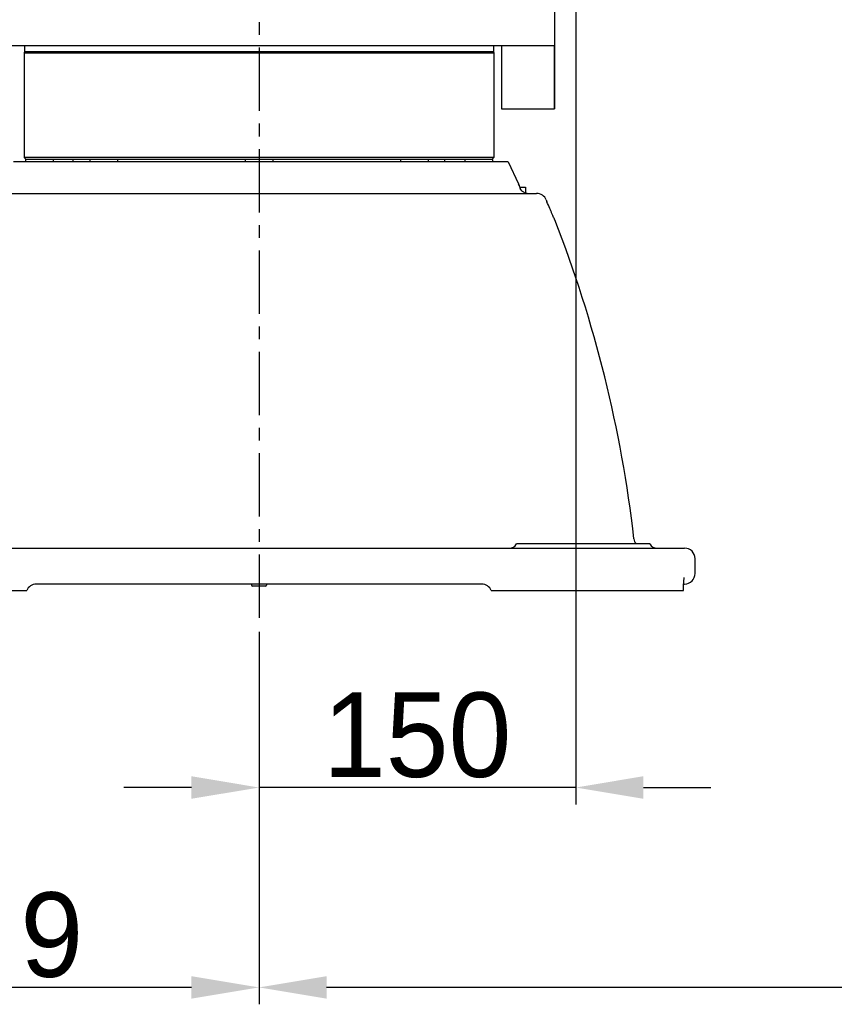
# Model space of a CAD drawing. Header units: millimetres. Extents: x 4086 to 10416, y 123 to 1549.
# Tile 29 of 99: x 6982 to 7078, y 583 to 700. Entities that reach past the tile are written whole.
import ezdxf

# ---------------------------------------------------------------- set-up
doc = ezdxf.new("R2010")
doc.units = ezdxf.units.MM
doc.linetypes.add('CENTER', pattern=[0.6, 0.375, -0.075, 0.075, -0.075])
for name, color, linetype in [('中心线', 7, 'Continuous'), ('外形图', 7, 'Continuous'), ('尺寸标注', 7, 'Continuous')]:
    doc.layers.add(name, color=color, linetype=linetype)
doc.styles.add('思源黑', font='SourceHanSansCN-Normal.ttf')
doc.dimstyles.new('尺寸标注_1_4比例中六', dxfattribs={"dimtxt": 10, "dimasz": 8, "dimexe": 2, "dimexo": 1.5, "dimgap": 1, "dimtad": 1, "dimdec": 1, "dimlfac": 4, "dimdsep": 46, "dimtxsty": '思源黑', "dimcen": 0.09, "dimadec": 0, "dimazin": 0, "dimtp": 0.01, "dimtm": 0.01, "dimtfac": 1, "dimtdec": 1, "dimtofl": 0, "dimtmove": 0, "dimatfit": 3, "dimfxl": 1, "dimtolj": 1, "dimarcsym": 0})

# ---------------------------------------------------------------- blocks, each defined once
blk = doc.blocks.new('*D782')
at = {"layer": 'Defpoints', "color": 0}
for p in [(7027.22, 744.58), (6883.24, 632.08), (6959.54, 632.08)]:
    blk.add_point(p, dxfattribs=at)
at = {"layer": '尺寸标注', "color": 0, "lineweight": -2}
for p, q in [((7025.72, 744.58), (6881.24, 744.58)), ((6883.24, 736.58), (6883.24, 640.08)), ((6958.04, 632.08), (6881.24, 632.08))]:
    blk.add_line(p, q, dxfattribs=at)
at = {"layer": '尺寸标注', "color": 0}
for points in [[(6884.57, 736.58), (6881.9, 736.58), (6883.24, 744.58)], [(6881.9, 640.08), (6884.57, 640.08), (6883.24, 632.08)]]:
    blk.add_solid(points, dxfattribs=at)
at = {"layer": '尺寸标注', "color": 0, "insert": (6877.06, 688.06), "char_height": 10, "attachment_point": 5, "rotation": 90, "style": '思源黑'}
blk.add_mtext('\\A1;450', dxfattribs=at)
blk = doc.blocks.new('*D785')
at = {"layer": 'Defpoints', "color": 0}
for p in [(7064.45, 945.7), (6856.6, 632.08), (6970.34, 632.08)]:
    blk.add_point(p, dxfattribs=at)
at = {"layer": '尺寸标注', "color": 0, "lineweight": -2}
for p, q in [((7062.95, 945.7), (6854.6, 945.7)), ((6856.6, 937.7), (6856.6, 640.08)), ((6968.84, 632.08), (6854.6, 632.08))]:
    blk.add_line(p, q, dxfattribs=at)
at = {"layer": '尺寸标注', "color": 0}
for points in [[(6857.93, 937.7), (6855.27, 937.7), (6856.6, 945.7)], [(6855.27, 640.08), (6857.93, 640.08), (6856.6, 632.08)]]:
    blk.add_solid(points, dxfattribs=at)
at = {"layer": '尺寸标注', "color": 0, "insert": (6850.42, 789.19), "char_height": 10, "attachment_point": 5, "rotation": 90, "style": '思源黑'}
blk.add_mtext('\\A1;1256.5', dxfattribs=at)
blk = doc.blocks.new('*D786')
at = {"layer": 'Defpoints', "color": 0}
for p in [(6935.22, 647.74), (7010.2, 627.19), (6935.22, 585.08)]:
    blk.add_point(p, dxfattribs=at)
at = {"layer": '尺寸标注', "color": 0, "lineweight": -2}
for p, q in [((6935.22, 646.24), (6935.22, 583.08)), ((7010.2, 625.69), (7010.2, 583.08)), ((7002.2, 585.08), (6943.22, 585.08))]:
    blk.add_line(p, q, dxfattribs=at)
at = {"layer": '尺寸标注', "color": 0}
for points in [[(6943.22, 586.41), (6943.22, 583.75), (6935.22, 585.08)], [(7002.2, 583.75), (7002.2, 586.41), (7010.2, 585.08)]]:
    blk.add_solid(points, dxfattribs=at)
at = {"layer": '尺寸标注', "color": 0, "insert": (6972.66, 591.26), "char_height": 10, "attachment_point": 5, "style": '思源黑'}
blk.add_mtext('\\A1;299.9', dxfattribs=at)
blk = doc.blocks.new('*D787')
at = {"layer": 'Defpoints', "color": 0}
for p in [(7047.7, 723.42), (7010.2, 628.69), (7010.2, 608.74)]:
    blk.add_point(p, dxfattribs=at)
at = {"layer": '尺寸标注', "color": 0, "lineweight": -2}
for p, q in [((7047.7, 721.92), (7047.7, 606.74)), ((7010.2, 627.19), (7010.2, 606.74)), ((7002.2, 608.74), (6994.2, 608.74)), ((7047.7, 608.74), (7010.2, 608.74)), ((7055.7, 608.74), (7063.7, 608.74))]:
    blk.add_line(p, q, dxfattribs=at)
at = {"layer": '尺寸标注', "color": 0}
for points in [[(7002.2, 607.41), (7002.2, 610.08), (7010.2, 608.74)], [(7055.7, 610.08), (7055.7, 607.41), (7047.7, 608.74)]]:
    blk.add_solid(points, dxfattribs=at)
at = {"layer": '尺寸标注', "color": 0, "insert": (7028.92, 614.92), "char_height": 10, "attachment_point": 5, "style": '思源黑'}
blk.add_mtext('\\A1;150', dxfattribs=at)
blk = doc.blocks.new('*D790')
at = {"layer": 'Defpoints', "color": 0}
for p in [(7237.12, 919.2), (7010.2, 627.19), (7010.2, 585.08)]:
    blk.add_point(p, dxfattribs=at)
at = {"layer": '尺寸标注', "color": 0, "lineweight": -2}
for p, q in [((7237.12, 917.7), (7237.12, 583.08)), ((7010.2, 625.69), (7010.2, 583.08)), ((7229.12, 585.08), (7018.2, 585.08))]:
    blk.add_line(p, q, dxfattribs=at)
at = {"layer": '尺寸标注', "color": 0}
for points in [[(7018.2, 586.41), (7018.2, 583.75), (7010.2, 585.08)], [(7229.12, 583.75), (7229.12, 586.41), (7237.12, 585.08)]]:
    blk.add_solid(points, dxfattribs=at)
at = {"layer": '尺寸标注', "color": 0, "insert": (7123.37, 591.26), "char_height": 10, "attachment_point": 5, "rotation": 0, "style": '思源黑'}
blk.add_mtext('\\A1;907.7', dxfattribs=at)

msp = doc.modelspace()

# ---------------------------------------------------------------- linework, layer by layer
at = {"layer": '中心线', "linetype": 'CENTER', "ltscale": 20}
msp.add_line((7010.2, 720.327), (7010.2, 628.691), dxfattribs=at)
at = {"layer": '外形图', "linetype": 'Continuous'}
for p, q in [((7045.2, 700.827), (7045.2, 689.077)), ((6976.453, 696.577), (7045.134, 696.577)), ((6982.45, 696.577), (6982.45, 695.827)), ((7037.95, 696.577), (7037.95, 695.827)), ((7038.896, 696.577), (7038.896, 689.077)), ((7045.134, 696.577), (7045.134, 689.077)), ((6982.45, 695.827), (6982.387, 695.719)), ((6982.387, 695.719), (7038.012, 695.719)), ((6982.387, 695.719), (6982.387, 683.327)), ((7037.95, 695.827), (6982.45, 695.827)), ((7037.95, 695.827), (7038.012, 695.719)), ((7038.012, 695.719), (7038.012, 683.327)), ((7038.896, 689.077), (7045.2, 689.077)), ((6982.637, 683.077), (6982.387, 683.327)), ((7038.012, 683.327), (6982.387, 683.327)), ((6982.637, 683.077), (6982.575, 683.077)), ((6982.575, 683.077), (6982.575, 682.827)), ((6990.69, 683.077), (6982.676, 683.077)), ((6985.825, 683.077), (6985.825, 682.827)), ((6988.2, 682.827), (6988.2, 683.077)), ((6990.19, 683.077), (6990.19, 682.827)), ((6991.111, 683.077), (6990.311, 683.077)), ((7009.578, 683.077), (6991.111, 683.077)), ((6993.44, 683.077), (6993.44, 682.827)), ((7008.575, 683.077), (7008.575, 682.827)), ((7010.821, 683.077), (7009.578, 683.077)), ((7029.291, 683.077), (7010.821, 683.077)), ((7011.825, 683.077), (7011.825, 682.827)), ((7026.959, 683.077), (7026.959, 682.827)), ((7030.088, 683.077), (7029.291, 683.077)), ((7037.724, 683.077), (7029.709, 683.077)), ((7030.209, 683.077), (7030.209, 682.827)), ((7032.2, 682.827), (7032.2, 683.077)), ((7034.575, 683.077), (7034.575, 682.827)), ((7037.762, 683.077), (7038.012, 683.327)), ((7037.825, 683.077), (7037.762, 683.077)), ((7037.825, 683.077), (7037.825, 682.827)), ((7039.682, 682.827), (6981.132, 682.827)), ((7039.683, 682.827), (7040.907, 680.202)), ((7040.907, 680.202), (7040.916, 680.18)), ((7040.948, 680.098), (7040.916, 680.18)), ((7040.916, 680.18), (7040.927, 680.15)), ((7040.957, 680.076), (7040.948, 680.098)), ((7041.012, 680.077), (7040.957, 680.077)), ((7041.007, 679.952), (7040.988, 680)), ((7041.012, 680.077), (7041.012, 679.941)), ((7041.059, 679.827), (7041.762, 679.827)), ((7041.762, 679.827), (7041.762, 679.114)), ((6958.689, 679.077), (7043.056, 679.077)), ((7056.449, 637.577), (7040.7, 637.577)), ((6961.38, 637.077), (7060.575, 637.077)), ((7061.825, 634.077), (7061.825, 635.827)), ((6959.966, 632.077), (6982.7, 632.077)), ((7036.554, 632.827), (6983.845, 632.827)), ((7009.325, 632.827), (7009.325, 632.702)), ((7010.95, 632.577), (7009.45, 632.577)), ((7011.075, 632.827), (7011.075, 632.702)), ((7037.7, 632.077), (7060.433, 632.077)), ((7060.456, 632.711), (7060.463, 632.827)), ((7060.463, 632.827), (7060.575, 632.827))]:
    msp.add_line(p, q, dxfattribs=at)
msp.add_lwpolyline([(7060.433, 632.077), (7060.443, 632.414), (7060.457, 632.733), (7060.475, 633.013), (7060.494, 633.247), (7060.515, 633.431), (7060.533, 633.558), (7060.54, 633.599)], dxfattribs=at)
for centre, radius, start, end in [((7074.611, 693.59), 36.266, 201.87712, 202.00652), ((7075.773, 694.058), 37.519, 202.08451, 202.2332), ((7075.544, 693.964), 37.271, 202.23288, 202.57729), ((7042.013, 680.072), 0.995, 255.29936, 270.00322), ((7095.123, 698.593), 54.817, 201.73275, 201.97896), ((6905.517, 621.269), 150.018, 6.47475, 21.37734), ((7039.834, 638.077), 1, 270, 330), ((7057.316, 638.077), 1, 210, 270), ((7060.575, 635.827), 1.25, 0, 90), ((7060.575, 634.077), 1.25, 270, 0), ((6983.845, 631.577), 1.25, 90, 156.42174), ((7009.45, 632.702), 0.125, 180, 270), ((7010.95, 632.702), 0.125, 270, 0), ((7036.554, 631.577), 1.25, 23.57831, 90)]:
    msp.add_arc(centre, radius, start, end, dxfattribs=at)
for points, knots in [([(7041.761, 679.11), (7041.683, 679.13), (7041.417, 679.235), (7041.208, 679.466), (7041.129, 679.655)], [0, 0, 0, 0, 3028.4828308, 10758.0494665, 10758.0494665, 10758.0494665, 10758.0494665]), ([(7044.202, 678.296), (7044.113, 678.52), (7043.796, 678.928), (7043.299, 679.077), (7043.056, 679.077)], [0, 0, 0, 0, 5383.1876262, 10802.8230831, 10802.8230831, 10802.8230831, 10802.8230831]), ([(7045.214, 675.952), (7045.209, 675.952), (7045.205, 675.975), (7045.185, 676.001), (7045.161, 676.059), (7045.108, 676.169), (7045.024, 676.355), (7044.904, 676.621), (7044.765, 676.939), (7044.555, 677.429), (7044.397, 677.813), (7044.29, 678.077)], [0, 0, 0, 0, 228.7000016, 878.3653343, 1936.4431274, 3387.018016, 7355.0162514, 12543.6927917, 18694.323372, 25555.6298401, 40452.1309307, 40452.1309307, 40452.1309307, 40452.1309307])]:
    msp.add_open_spline(points, degree=3, knots=knots, dxfattribs=at)
msp.add_open_spline([(7054.578, 638.186), (7054.603, 637.967), (7054.69, 637.748), (7054.823, 637.573)], degree=3, dxfattribs=at)

# ---------------------------------------------------------------- dimensions: what is measured, and where the dimension line sits
at = {"layer": '尺寸标注'}
dim = msp.add_linear_dim(base=(6856.601, 632.077), p1=(7064.45, 945.702), p2=(6970.336, 632.077), angle=270, text='1256.5', dimstyle='尺寸标注_1_4比例中六', dxfattribs=at)
dim.commit()
dim.dimension.update_dxf_attribs({"geometry": '*D785', "text_midpoint": (6856.601, 789.195), "dimtype": 160})
for base, p1, p2, angle, picture, middle in [((7010.2, 585.08), (7237.125, 919.202), (7010.2, 627.191), 180, '*D790', (7123.369, 585.08)), ((6883.238, 632.077), (7027.223, 744.577), (6959.538, 632.077), 270, '*D782', (6883.238, 688.059)), ((7010.2, 608.744), (7047.7, 723.417), (7010.2, 628.691), 180, '*D787', (7028.924, 608.744)), ((6935.225, 585.08), (7010.2, 627.191), (6935.225, 647.741), 180, '*D786', (6972.663, 585.08))]:
    dim = msp.add_linear_dim(base=base, p1=p1, p2=p2, angle=angle, dimstyle='尺寸标注_1_4比例中六', dxfattribs=at)
    dim.commit()
    dim.dimension.update_dxf_attribs({"geometry": picture, "text_midpoint": middle, "dimtype": 160})

doc.saveas('drawing.dxf')
